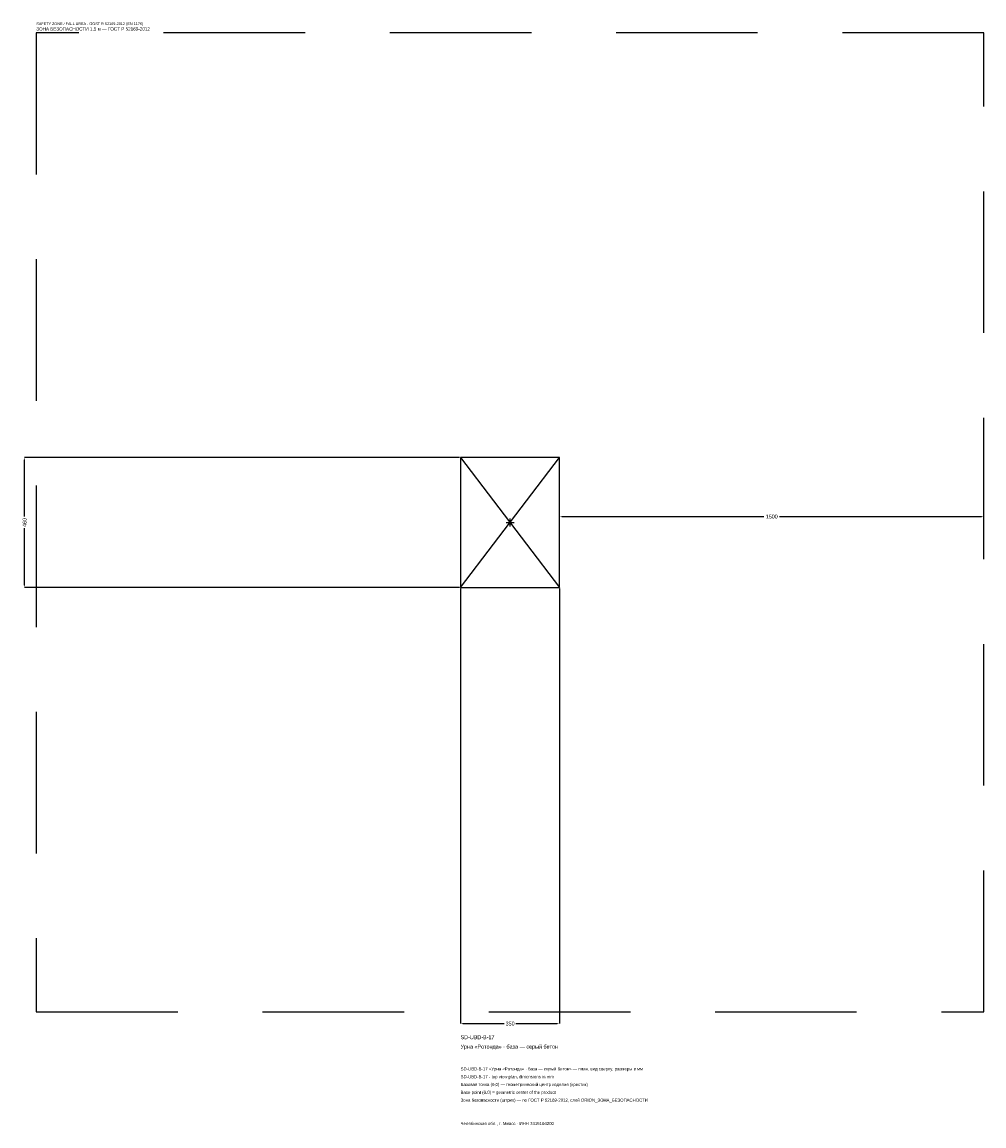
# Model space of a CAD drawing. Header units: metres. Extents: x -1725 to 1675, y -2133 to 1768.
import ezdxf

# ---------------------------------------------------------------- set-up
doc = ezdxf.new("R2010")
doc.units = ezdxf.units.M
doc.linetypes.add('DASHED', pattern=[800, 500, -300])
for name, color, linetype in [('ЗСК_ДАННЫЕ', 3, 'Continuous'), ('ЗСК_ЗОНА_БЕЗОПАСНОСТИ', 1, 'Continuous'), ('ЗСК_КОНТУР', 7, 'Continuous'), ('ЗСК_РАЗМЕРЫ', 8, 'Continuous')]:
    doc.layers.add(name, color=color, linetype=linetype)
doc.dimstyles.new('ORION', dxfattribs={"dimtxt": 13.8, "dimasz": 8.28, "dimexe": 1.25, "dimexo": 4.14, "dimtad": 1, "dimdec": 0, "dimcen": 2.5, "dimazin": 3, "dimtfac": 1, "dimtmove": 0, "dimatfit": 3})

# ---------------------------------------------------------------- blocks, each defined once
blk = doc.blocks.new('_CLOSEDFILLED')
at = {"color": 0, "linetype": 'BYBLOCK'}
blk.add_solid([(-1, 0.16), (0, 0), (-1, -0.16)], dxfattribs=at)
blk = doc.blocks.new('*D1')
for p, q in [((-175, -234.14), (-175, -1771.4)), ((175, -234.14), (175, -1771.4)), ((-166.72, -1771.4), (-20.7, -1771.4)), ((20.7, -1771.4), (166.72, -1771.4))]:
    blk.add_line(p, q)
at = {"layer": 'Defpoints'}
for p in [(-175, -230), (175, -230), (-175, -1771.4)]:
    blk.add_point(p, dxfattribs=at)
at = {"layer": 'ЗСК_РАЗМЕРЫ', "xscale": 8.28, "yscale": 8.28, "rotation": 180}
blk.add_blockref('_CLOSEDFILLED', (-175, -1771.4), dxfattribs=at)
at = {"layer": 'ЗСК_РАЗМЕРЫ', "xscale": 8.28, "yscale": 8.28}
blk.add_blockref('_CLOSEDFILLED', (175, -1771.4), dxfattribs=at)
at = {"layer": 'ЗСК_РАЗМЕРЫ', "insert": (0, -1771.4), "char_height": 13.8, "attachment_point": 5}
blk.add_mtext('350', dxfattribs=at)
blk = doc.blocks.new('*D2')
for p, q in [((-179.14, 230), (-1716.4, 230)), ((-1716.4, 20.7), (-1716.4, 221.72)), ((-1716.4, -221.72), (-1716.4, -20.7)), ((-179.14, -230), (-1716.4, -230))]:
    blk.add_line(p, q)
at = {"layer": 'Defpoints'}
for p in [(-175, 230), (-1716.4, -230), (-175, -230)]:
    blk.add_point(p, dxfattribs=at)
at = {"layer": 'ЗСК_РАЗМЕРЫ', "xscale": 8.28, "yscale": 8.28}
for p, rotation in [((-1716.4, 230), 90), ((-1716.4, -230), 270)]:
    blk.add_blockref('_CLOSEDFILLED', p, dxfattribs=dict(at, rotation=rotation))
at = {"layer": 'ЗСК_РАЗМЕРЫ', "insert": (-1716.4, 0), "char_height": 13.8, "attachment_point": 5, "rotation": 90}
blk.add_mtext('460', dxfattribs=at)
blk = doc.blocks.new('*D3')
for p, q in [((175, 4.14), (175, 20.7)), ((183.28, 20.7), (897.4, 20.7)), ((952.6, 20.7), (1666.72, 20.7)), ((1675, 4.14), (1675, 20.7))]:
    blk.add_line(p, q)
at = {"layer": 'Defpoints'}
for p in [(175, 20.7), (175, 0), (1675, 0)]:
    blk.add_point(p, dxfattribs=at)
at = {"layer": 'ЗСК_РАЗМЕРЫ', "xscale": 8.28, "yscale": 8.28, "rotation": 180}
blk.add_blockref('_CLOSEDFILLED', (175, 20.7), dxfattribs=at)
at = {"layer": 'ЗСК_РАЗМЕРЫ', "xscale": 8.28, "yscale": 8.28}
blk.add_blockref('_CLOSEDFILLED', (1675, 20.7), dxfattribs=at)
at = {"layer": 'ЗСК_РАЗМЕРЫ', "insert": (925, 20.7), "char_height": 13.8, "attachment_point": 5}
blk.add_mtext('1500', dxfattribs=at)
blk = doc.blocks.new('ОРИОН SD-UBD-B-17 Урна Ротонда · база — серый бетон')
at = {"layer": 'ЗСК_ЗОНА_БЕЗОПАСНОСТИ', "linetype": 'DASHED'}
blk.add_lwpolyline([(-1675, -1730), (1675, -1730), (1675, 1730), (-1675, 1730)], close=True, dxfattribs=at)
at = {"layer": 'ЗСК_КОНТУР'}
for p, q in [((-175, -230), (175, 230)), ((-175, 230), (175, -230))]:
    blk.add_line(p, q, dxfattribs=at)
blk.add_lwpolyline([(-175, -230), (175, -230), (175, 230), (-175, 230)], close=True, dxfattribs=at)
at = {"layer": 'ЗСК_РАЗМЕРЫ'}
for p, q in [((-14, 0), (14, 0)), ((0, -14), (0, 14))]:
    blk.add_line(p, q, dxfattribs=at)
at = {"layer": 'ЗСК_ДАННЫЕ'}
for tag, p in [('АРТИКУЛ', (-175, -1826.6)), ('НАИМЕНОВАНИЕ', (-175, -1859.72))]:
    blk.add_attdef(tag, p, '', height=13.8, dxfattribs=at)
at = {"layer": 'ЗСК_ДАННЫЕ', "flags": 1}
for tag, p in [('ПРОИЗВОДИТЕЛЬ', (-175, -1892.84)), ('ТЕЛЕФОН', (-175, -1925.96)), ('САЙТ', (-175, -1992.2)), ('АДРЕС', (-175, -2025.32)), ('РЕКВИЗИТЫ', (-175, -2058.44)), ('ГАБАРИТЫ', (-175, -2091.56)), ('ЗОНА_БЕЗОПАСНОСТИ', (-175, -2124.68))]:
    blk.add_attdef(tag, p, '', height=13.8, dxfattribs=at)
at = {"layer": 'ЗСК_ЗОНА_БЕЗОПАСНОСТИ', "color": 1}
for s, height, p in [('SAFETY ZONE / FALL AREA - GOST R 52169-2012 (EN 1176)', 9.66, (-1675, 1757.6)), ('ЗОНА БЕЗОПАСНОСТИ 1,5 м — ГОСТ Р 52169-2012', 11.73, (-1675, 1738.28))]:
    blk.add_text(s, height=height, dxfattribs=at).set_placement(p)
at = {"layer": 'ЗСК_РАЗМЕРЫ'}
dim = blk.add_linear_dim(base=(-1716.4, -230), p1=(-175, -230), p2=(-175, 230), angle=90, dimstyle='ORION', dxfattribs=at)
dim.commit()
dim.dimension.update_dxf_attribs({"geometry": '*D2', "text_midpoint": (-1716.4, 0)})
for base, p1, p2, picture, middle in [((175, 20.7), (175, 0), (1675, 0), '*D3', (925, 20.7)), ((-175, -1771.4), (-175, -230), (175, -230), '*D1', (0, -1771.4))]:
    dim = blk.add_linear_dim(base=base, p1=p1, p2=p2, dimstyle='ORION', dxfattribs=at)
    dim.commit()
    dim.dimension.update_dxf_attribs({"geometry": picture, "text_midpoint": middle})

msp = doc.modelspace()

# ---------------------------------------------------------------- block references
msp.add_blockref('ОРИОН SD-UBD-B-17 Урна Ротонда · база — серый бетон', (0, 0)).add_auto_attribs({'АРТИКУЛ': 'SD-UBD-B-17', 'НАИМЕНОВАНИЕ': 'Урна «Ротонда» · база — серый бетон'})

# ---------------------------------------------------------------- texts
at = {"layer": 'ЗСК_ДАННЫЕ', "color": 3}
for s, p in [('SD-UBD-B-17 «Урна «Ротонда» · база — серый бетон» — план, вид сверху, размеры в мм', (-175, -1937)), ('SD-UBD-B-17 - top view plan, dimensions in mm', (-175, -1964.6)), ('Челябинская обл., г. Миасс · ИНН 7415104200', (-175, -2130.2))]:
    msp.add_text(s, height=11.04, dxfattribs=at).set_placement(p)
at = {"layer": 'ЗСК_ДАННЫЕ', "color": 7}
for s, p in [('Базовая точка (0,0) — геометрический центр изделия (крестик)', (-175, -1992.2)), ('Base point (0,0) = geometric center of the product', (-175, -2019.8))]:
    msp.add_text(s, height=11.04, dxfattribs=at).set_placement(p)
at = {"layer": 'ЗСК_ДАННЫЕ', "color": 1}
msp.add_text('Зона безопасности (штрих) — по ГОСТ Р 52169-2012, слой ORION_ЗОНА_БЕЗОПАСНОСТИ', height=11.04, dxfattribs=at).set_placement((-175, -2047.4))

doc.saveas('drawing.dxf')
